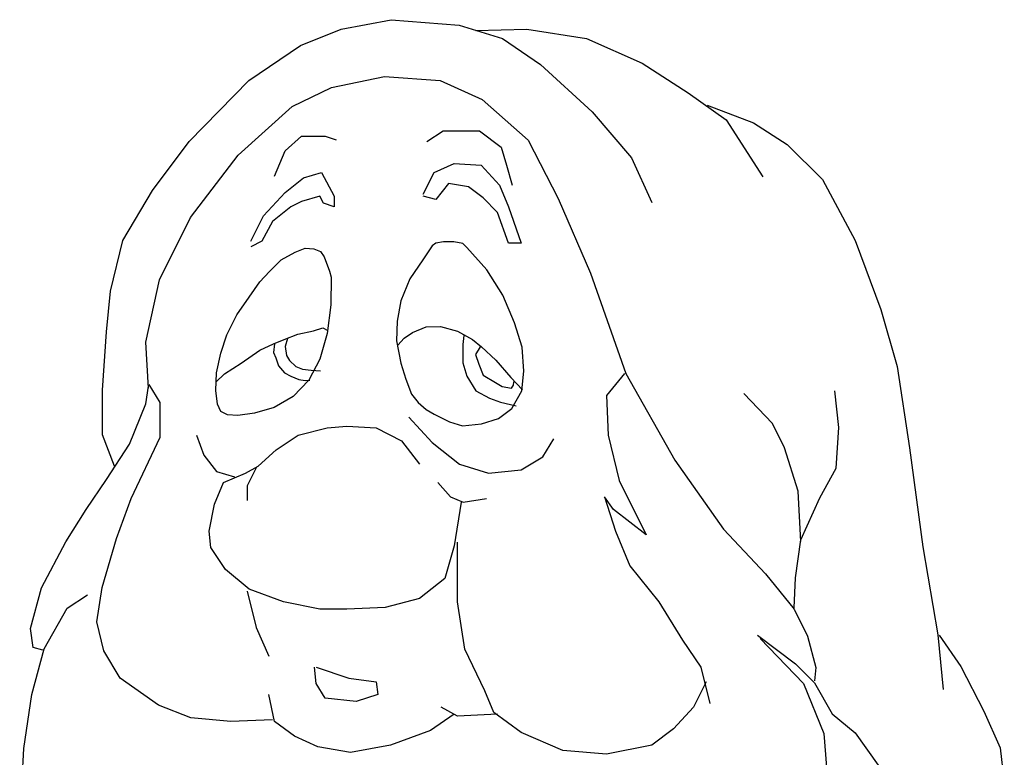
# Model space of a CAD drawing. Extents: x -15.4 to 12.2, y -9.6 to 7.7.
# Tile 6 of 6: x 8.5 to 12.2, y -1.4 to 1.4. Entities that reach past the tile are written whole.
import ezdxf

# ---------------------------------------------------------------- set-up
doc = ezdxf.new("R2010")
doc.units = 0

msp = doc.modelspace()

# ---------------------------------------------------------------- linework, layer by layer
at = {"color": 7, "linetype": 'CONTINUOUS'}
for p, q in [((9.680864, 1.384559), (9.872637, 1.420807)), ((9.872637, 1.420807), (10.131789, 1.400094)), ((10.131789, 1.400094), (10.297647, 1.348312)), ((9.525372, 1.32242), (9.680864, 1.384559)), ((10.193986, 1.379381), (10.390942, 1.384559)), ((10.390942, 1.384559), (10.618996, 1.348312)), ((9.328416, 1.187787), (9.525372, 1.32242)), ((10.297647, 1.348312), (10.442772, 1.249925)), ((10.618996, 1.348312), (10.831501, 1.255104)), ((10.442772, 1.249925), (10.639728, 1.068688)), ((10.831501, 1.255104), (11.007725, 1.141183)), ((9.100362, 0.954767), (9.328416, 1.187787)), ((9.644582, 1.161896), (9.846721, 1.203321)), ((9.846721, 1.203321), (10.059226, 1.187787)), ((10.059226, 1.187787), (10.219901, 1.115292)), ((9.494274, 1.0894), (9.644582, 1.161896)), ((11.007725, 1.141183), (11.15285, 1.037618)), ((10.219901, 1.115292), (10.396125, 0.959945)), ((11.080288, 1.094579), (11.256511, 1.027262)), ((9.286952, 0.902984), (9.494274, 1.0894)), ((10.639728, 1.068688), (10.790037, 0.892628)), ((11.15285, 1.037618), (11.292793, 0.820133)), ((11.256511, 1.027262), (11.386088, 0.94441)), ((10.008345, 0.954681), (10.070735, 0.996236)), ((10.070735, 0.996236), (10.20938, 0.996236)), ((10.20938, 0.996236), (10.292566, 0.933904)), ((8.96042, 0.768351), (9.100362, 0.954767)), ((9.467632, 0.920052), (9.530022, 0.975458)), ((9.530022, 0.975458), (9.620141, 0.975458)), ((9.620141, 0.975458), (9.661734, 0.961607)), ((10.396125, 0.959945), (10.510152, 0.737281)), ((11.386088, 0.94441), (11.520847, 0.809776)), ((9.426039, 0.823092), (9.467632, 0.920052)), ((10.292566, 0.933904), (10.313363, 0.864646)), ((9.105545, 0.664786), (9.286952, 0.902984)), ((10.036074, 0.836943), (10.112329, 0.871572)), ((10.112329, 0.871572), (10.216312, 0.864646)), ((10.790037, 0.892628), (10.867782, 0.721747)), ((9.536954, 0.816166), (9.606277, 0.836943)), ((9.606277, 0.836943), (9.654802, 0.746908)), ((9.994481, 0.753834), (10.036074, 0.836943)), ((10.216312, 0.864646), (10.285634, 0.788463)), ((10.313363, 0.864646), (10.33416, 0.788463)), ((9.467632, 0.76076), (9.536954, 0.816166)), ((10.091532, 0.795389), (10.043006, 0.733057)), ((10.167786, 0.781537), (10.091532, 0.795389)), ((11.520847, 0.809776), (11.64524, 0.576756)), ((8.846392, 0.576756), (8.96042, 0.768351)), ((9.384446, 0.670725), (9.467632, 0.76076)), ((10.223244, 0.739982), (10.167786, 0.781537)), ((10.285634, 0.788463), (10.320295, 0.705354)), ((9.530022, 0.726131), (9.488429, 0.705354)), ((9.599344, 0.746908), (9.530022, 0.726131)), ((9.613209, 0.719205), (9.599344, 0.746908)), ((9.654802, 0.705354), (9.613209, 0.719205)), ((9.654802, 0.746908), (9.654802, 0.705354)), ((10.043006, 0.733057), (9.994481, 0.746908)), ((10.278702, 0.684576), (10.223244, 0.739982)), ((10.510152, 0.737281), (10.634545, 0.452479)), ((9.488429, 0.705354), (9.419107, 0.649947)), ((10.320295, 0.566838), (10.278702, 0.684576)), ((10.320295, 0.705354), (10.368821, 0.566838)), ((8.986335, 0.426588), (9.105545, 0.664786)), ((9.33592, 0.573764), (9.384446, 0.670725)), ((9.419107, 0.649947), (9.377513, 0.573764)), ((8.799745, 0.383095), (8.846392, 0.576756)), ((9.377513, 0.573764), (9.33592, 0.552987)), ((10.042506, 0.566879), (10.029291, 0.556977)), ((10.072238, 0.57183), (10.042506, 0.566879)), ((10.111882, 0.57183), (10.072238, 0.57183)), ((10.14657, 0.565229), (10.111882, 0.57183)), ((10.161436, 0.550376), (10.14657, 0.565229)), ((10.368821, 0.566838), (10.320295, 0.566838)), ((11.64524, 0.576756), (11.743718, 0.312667)), ((9.451155, 0.502518), (9.505665, 0.532223)), ((9.505665, 0.532223), (9.543656, 0.547076)), ((9.543656, 0.547076), (9.576693, 0.545425)), ((9.576693, 0.545425), (9.60147, 0.535524)), ((9.60147, 0.535524), (9.616336, 0.51407)), ((10.029291, 0.556977), (9.992951, 0.502518)), ((10.23742, 0.464232), (10.161436, 0.550376)), ((9.406555, 0.457961), (9.451155, 0.502518)), ((9.616336, 0.51407), (9.636158, 0.459611)), ((9.992951, 0.502518), (9.943396, 0.429906)), ((9.370215, 0.418354), (9.406555, 0.457961)), ((9.636158, 0.459611), (9.642766, 0.436507)), ((10.298537, 0.368516), (10.23742, 0.464232)), ((10.634545, 0.452479), (10.769304, 0.069291)), ((8.934504, 0.18839), (8.986335, 0.426588)), ((9.32892, 0.360594), (9.370215, 0.418354)), ((9.642766, 0.436507), (9.641114, 0.330889)), ((9.943396, 0.429906), (9.908708, 0.345741)), ((8.784196, 0.227748), (8.799745, 0.383095)), ((9.282669, 0.292933), (9.32892, 0.360594)), ((9.908708, 0.345741), (9.895494, 0.268178)), ((10.343136, 0.262898), (10.298537, 0.368516)), ((9.641114, 0.330889), (9.627899, 0.221971)), ((11.743718, 0.312667), (11.805915, 0.095182)), ((9.244677, 0.21702), (9.282669, 0.292933)), ((9.895494, 0.268178), (9.89219, 0.193916)), ((8.768647, 0.005085), (8.784196, 0.227748)), ((9.515575, 0.21867), (9.575041, 0.231872)), ((9.575041, 0.231872), (9.611381, 0.243424)), ((9.611381, 0.243424), (9.629551, 0.233522)), ((9.953307, 0.225271), (10.006166, 0.246725)), ((10.006166, 0.246725), (10.060676, 0.248375)), ((10.060676, 0.248375), (10.125096, 0.230222)), ((10.125096, 0.230222), (10.18291, 0.198867)), ((10.372869, 0.168832), (10.343136, 0.262898)), ((8.94487, 0.01233), (8.934504, 0.18839)), ((9.221552, 0.146058), (9.244677, 0.21702)), ((9.423074, 0.182364), (9.462717, 0.198867)), ((9.462717, 0.198867), (9.515575, 0.21867)), ((9.475932, 0.202167), (9.467673, 0.172462)), ((9.627899, 0.221971), (9.599818, 0.122954)), ((9.89219, 0.193916), (9.908708, 0.108101)), ((9.897145, 0.177413), (9.921923, 0.203818)), ((9.921923, 0.203818), (9.953307, 0.225271)), ((10.149874, 0.213719), (10.14657, 0.179063)), ((10.18291, 0.198867), (10.217598, 0.170812)), ((9.299187, 0.108101), (9.370215, 0.15761)), ((9.370215, 0.15761), (9.423074, 0.182364)), ((9.426377, 0.182364), (9.423074, 0.149358)), ((9.467673, 0.172462), (9.472628, 0.137806)), ((10.14657, 0.179063), (10.14657, 0.109752)), ((10.212643, 0.170812), (10.194473, 0.141107)), ((10.217598, 0.170812), (10.272108, 0.119653)), ((10.379476, 0.078067), (10.372869, 0.168832)), ((9.205034, 0.071795), (9.221552, 0.146058)), ((9.423074, 0.149358), (9.431333, 0.127905)), ((9.431333, 0.127905), (9.441244, 0.0982)), ((9.472628, 0.137806), (9.484191, 0.118003)), ((9.484191, 0.118003), (9.507316, 0.094899)), ((9.599818, 0.122954), (9.556871, 0.04374)), ((10.194473, 0.141107), (10.207687, 0.104801)), ((10.272108, 0.119653), (10.329922, 0.053642)), ((9.234766, 0.066844), (9.299187, 0.108101)), ((9.441244, 0.0982), (9.464369, 0.071795)), ((9.507316, 0.094899), (9.533745, 0.084997)), ((9.533745, 0.084997), (9.566782, 0.081697)), ((9.566782, 0.081697), (9.60147, 0.078396)), ((9.908708, 0.108101), (9.92853, 0.047041)), ((10.14657, 0.109752), (10.161436, 0.058593)), ((10.207687, 0.104801), (10.224206, 0.061894)), ((10.371217, 0.002154), (10.379476, 0.078067)), ((11.805915, 0.095182), (11.852562, -0.215512)), ((9.20173, 0.004134), (9.205034, 0.071795)), ((9.20173, 0.035489), (9.234766, 0.066844)), ((9.464369, 0.071795), (9.489146, 0.058593)), ((9.489146, 0.058593), (9.518879, 0.045391)), ((9.556871, 0.04374), (9.497405, -0.01897)), ((9.518879, 0.045391), (9.543656, 0.04209)), ((9.543656, 0.04209), (9.561826, 0.04374)), ((9.92853, 0.047041), (9.950004, -0.010719)), ((10.161436, 0.058593), (10.196125, 0.002483)), ((10.224206, 0.061894), (10.270456, 0.033839)), ((10.329922, 0.053642), (10.374521, 0.005784)), ((10.763957, 0.068183), (10.694635, -0.014926)), ((10.769304, 0.069291), (10.955894, -0.262116)), ((8.768647, -0.165797), (8.768647, 0.005085)), ((8.934504, -0.046698), (8.94487, 0.020619)), ((8.989309, -0.042629), (8.947716, 0.026629)), ((9.208337, -0.048675), (9.20173, 0.004134)), ((10.196125, 0.002483), (10.247331, -0.025571)), ((10.270456, 0.033839), (10.296886, 0.018986)), ((10.296886, 0.018986), (10.331574, 0.012385)), ((10.331574, 0.012385), (10.339833, 0.023937)), ((10.333226, -0.065507), (10.371217, 0.002154)), ((10.339833, 0.023937), (10.341485, 0.037139)), ((11.583043, -0.137838), (11.567494, 0.001974)), ((9.497405, -0.01897), (9.424725, -0.061878)), ((9.950004, -0.010719), (9.974781, -0.042074)), ((10.247331, -0.025571), (10.290278, -0.040424)), ((10.694635, -0.014926), (10.701567, -0.167292)), ((11.329074, -0.122304), (11.22023, -0.008383)), ((8.872308, -0.202044), (8.934504, -0.046698)), ((8.989309, -0.098035), (8.989309, -0.042629)), ((9.221552, -0.07673), (9.208337, -0.048675)), ((9.424725, -0.061878), (9.350394, -0.083331)), ((9.974781, -0.042074), (10.006166, -0.068479)), ((10.006166, -0.068479), (10.035898, -0.086961)), ((10.282019, -0.103464), (10.333226, -0.065507)), ((10.290278, -0.040424), (10.349744, -0.055276)), ((8.989309, -0.174218), (8.989309, -0.098035)), ((9.246329, -0.089932), (9.221552, -0.07673)), ((9.285973, -0.091583), (9.246329, -0.089932)), ((9.350394, -0.083331), (9.285973, -0.091583)), ((9.939023, -0.098035), (10.029142, -0.194996)), ((10.035898, -0.086961), (10.095364, -0.116666)), ((10.217598, -0.123267), (10.282019, -0.103464)), ((9.516158, -0.167292), (9.627073, -0.139589)), ((9.627073, -0.139589), (9.703328, -0.132664)), ((9.703328, -0.132664), (9.814243, -0.139589)), ((9.814243, -0.139589), (9.911294, -0.18807)), ((10.095364, -0.116666), (10.144918, -0.131519)), ((10.144918, -0.131519), (10.217598, -0.123267)), ((11.375721, -0.215512), (11.329074, -0.122304)), ((11.572677, -0.293185), (11.583043, -0.137838)), ((8.815294, -0.284896), (8.768647, -0.165797)), ((8.878393, -0.409694), (8.989309, -0.174218)), ((9.127953, -0.167292), (9.155682, -0.243476)), ((9.432971, -0.222699), (9.516158, -0.167292)), ((9.911294, -0.18807), (9.980616, -0.278105)), ((10.452007, -0.250402), (10.493601, -0.181144)), ((10.701567, -0.167292), (10.743161, -0.340437)), ((8.784196, -0.336678), (8.872308, -0.202044)), ((9.363649, -0.28503), (9.432971, -0.222699)), ((10.029142, -0.194996), (10.133125, -0.278105)), ((11.427552, -0.381215), (11.375721, -0.215512)), ((11.852562, -0.215512), (11.904393, -0.593522)), ((9.155682, -0.243476), (9.204208, -0.305808)), ((10.368821, -0.298882), (10.452007, -0.250402)), ((10.955894, -0.262116), (11.142484, -0.526205)), ((9.315123, -0.312733), (9.363649, -0.28503)), ((9.356717, -0.291956), (9.322056, -0.361214)), ((10.133125, -0.278105), (10.244041, -0.312733)), ((10.244041, -0.312733), (10.368821, -0.298882)), ((11.510481, -0.407106), (11.572677, -0.293185)), ((8.70645, -0.450599), (8.784196, -0.336678)), ((9.204208, -0.305808), (9.27353, -0.326585)), ((9.231937, -0.347362), (9.315123, -0.312733)), ((9.197276, -0.430471), (9.231937, -0.347362)), ((9.322056, -0.361214), (9.322056, -0.41662)), ((10.049939, -0.347362), (10.098464, -0.402768)), ((10.743161, -0.340437), (10.847144, -0.548209)), ((8.822936, -0.562061), (8.878393, -0.409694)), ((10.098464, -0.402768), (10.14699, -0.423546)), ((10.14699, -0.423546), (10.237109, -0.409694)), ((10.722364, -0.451249), (10.687703, -0.402768)), ((10.687703, -0.402768), (10.729296, -0.534358)), ((11.437918, -0.572809), (11.427552, -0.381215)), ((11.437918, -0.567631), (11.510481, -0.407106)), ((8.628704, -0.574876), (8.70645, -0.450599)), ((9.176479, -0.534358), (9.197276, -0.430471)), ((10.140058, -0.423546), (10.112329, -0.589764)), ((10.847144, -0.548209), (10.722364, -0.451249)), ((11.142484, -0.526205), (11.303159, -0.697086)), ((8.767478, -0.749057), (8.822936, -0.562061)), ((9.183411, -0.59669), (9.176479, -0.534358)), ((10.729296, -0.534358), (10.784754, -0.665947)), ((8.535409, -0.750936), (8.628704, -0.574876)), ((9.238869, -0.679799), (9.183411, -0.59669)), ((10.112329, -0.589764), (10.077668, -0.714428)), ((10.126193, -0.804463), (10.126193, -0.575912)), ((11.417186, -0.712621), (11.437918, -0.567631)), ((11.904393, -0.593522), (11.961406, -0.930106)), ((10.784754, -0.665947), (10.89567, -0.804463)), ((9.328988, -0.755982), (9.238869, -0.679799)), ((10.077668, -0.714428), (9.980616, -0.790611)), ((11.303159, -0.697086), (11.412003, -0.83172)), ((11.412003, -0.826542), (11.417186, -0.712621)), ((8.493945, -0.906283), (8.535409, -0.750936)), ((8.746681, -0.880646), (8.767478, -0.749057)), ((8.633887, -0.828609), (8.711633, -0.776827)), ((9.322056, -0.762908), (9.356717, -0.901423)), ((9.4607, -0.804463), (9.328988, -0.755982)), ((9.599344, -0.832166), (9.4607, -0.804463)), ((9.848904, -0.82524), (9.703328, -0.832166)), ((9.980616, -0.790611), (9.848904, -0.82524)), ((10.153922, -0.984532), (10.126193, -0.804463)), ((10.89567, -0.804463), (10.985788, -0.949904)), ((8.545775, -0.983956), (8.633887, -0.828609)), ((9.703328, -0.832166), (9.599344, -0.832166)), ((11.412003, -0.83172), (11.463833, -0.935285)), ((8.77441, -0.991458), (8.746681, -0.880646)), ((9.356717, -0.901423), (9.405242, -1.012236)), ((8.504311, -0.978778), (8.493945, -0.906283)), ((11.27206, -0.931657), (11.417186, -1.0404)), ((11.463833, -0.935285), (11.494932, -1.054384)), ((11.961406, -0.930106), (11.982138, -1.138786)), ((11.966589, -0.931657), (12.049518, -1.050756)), ((10.985788, -0.949904), (11.055111, -1.05379)), ((11.282427, -0.944597), (11.448284, -1.115479)), ((8.499128, -1.157938), (8.545775, -0.983956)), ((8.540592, -0.989134), (8.504311, -0.978778)), ((8.8368, -1.095345), (8.77441, -0.991458)), ((10.230176, -1.143825), (10.153922, -0.984532)), ((11.417186, -1.0404), (11.489749, -1.112895)), ((12.049518, -1.050756), (12.13763, -1.221637)), ((9.58548, -1.116122), (9.578548, -1.05379)), ((9.58548, -1.05379), (9.71026, -1.095345)), ((11.055111, -1.05379), (11.089772, -1.192305)), ((11.494932, -1.054384), (11.489749, -1.106166)), ((8.982377, -1.199231), (8.8368, -1.095345)), ((9.620141, -1.171528), (9.58548, -1.116122)), ((9.71026, -1.095345), (9.814243, -1.109196)), ((9.814243, -1.109196), (9.821175, -1.157677)), ((11.075907, -1.109196), (11.027382, -1.206157)), ((11.448284, -1.115479), (11.52603, -1.307073)), ((11.489749, -1.112895), (11.557128, -1.231994)), ((8.46803, -1.365067), (8.499128, -1.157938)), ((9.426039, -1.261563), (9.405242, -1.157677)), ((9.821175, -1.157677), (9.737989, -1.18538)), ((10.264838, -1.226934), (10.230176, -1.143825)), ((9.107157, -1.247711), (8.982377, -1.199231)), ((9.737989, -1.18538), (9.620141, -1.171528)), ((10.112329, -1.23386), (10.02221, -1.296192)), ((10.126193, -1.240786), (10.063803, -1.206157)), ((10.278702, -1.23386), (10.126193, -1.240786)), ((10.368821, -1.303118), (10.264838, -1.226934)), ((11.027382, -1.206157), (10.951127, -1.289266)), ((11.557128, -1.231994), (11.64524, -1.304489)), ((12.13763, -1.221637), (12.199827, -1.361449)), ((9.259666, -1.261563), (9.107157, -1.247711)), ((9.419107, -1.254637), (9.259666, -1.261563)), ((9.502293, -1.316969), (9.426039, -1.261563)), ((9.592412, -1.358524), (9.502293, -1.316969)), ((10.02221, -1.296192), (9.869701, -1.351598)), ((10.528262, -1.372375), (10.368821, -1.303118)), ((10.951127, -1.289266), (10.867941, -1.351598)), ((11.52603, -1.307073), (11.541579, -1.509023)), ((11.64524, -1.304489), (11.733352, -1.428766)), ((9.869701, -1.351598), (9.717192, -1.379301)), ((10.867941, -1.351598), (10.694635, -1.386227)), ((8.452481, -1.649869), (8.46803, -1.365067)), ((9.717192, -1.379301), (9.592412, -1.358524)), ((10.694635, -1.386227), (10.528262, -1.372375)), ((12.199827, -1.361449), (12.215376, -1.501261))]:
    msp.add_line(p, q, dxfattribs=at)

doc.saveas('drawing.dxf')
